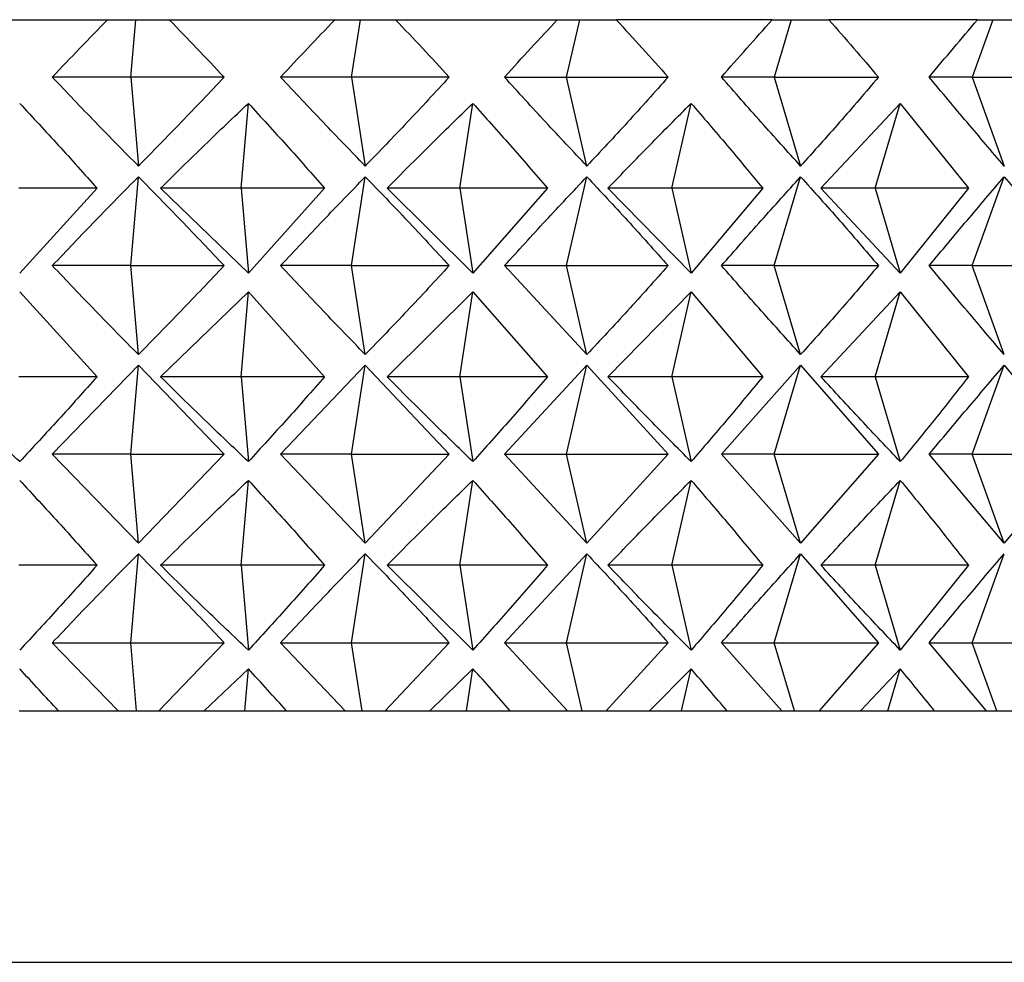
# Model space of a CAD drawing. Header units: millimetres. Extents: x 3674.572 to 3674.636, y 1914.146 to 1915.104.
# Tile 6 of 9: x 3674.605 to 3674.613, y 1914.767 to 1914.774. Entities that reach past the tile are written whole.
import ezdxf

# ---------------------------------------------------------------- set-up
doc = ezdxf.new("R2010")
doc.units = ezdxf.units.MM
doc.layers.add('SANINDUSA', color=3, linetype='Continuous')

msp = doc.modelspace()

# ---------------------------------------------------------------- linework, layer by layer
at = {"layer": 'SANINDUSA'}
for p, q in [((3674.6046581, 1914.7743113), (3674.6059924, 1914.7743113)), ((3674.6059924, 1914.7743113), (3674.6062175, 1914.7743113)), ((3674.6061792, 1914.7738542), (3674.6062175, 1914.7743113)), ((3674.6062175, 1914.7743113), (3674.606484, 1914.7743113)), ((3674.606484, 1914.7743113), (3674.6078017, 1914.7743113)), ((3674.6078017, 1914.7743113), (3674.6080043, 1914.7743113)), ((3674.6079327, 1914.7738542), (3674.6080043, 1914.7743113)), ((3674.6080043, 1914.7743113), (3674.6082844, 1914.7743113)), ((3674.6082844, 1914.7743113), (3674.6095712, 1914.7743113)), ((3674.6095712, 1914.7743113), (3674.6097491, 1914.7743113)), ((3674.609645, 1914.7738542), (3674.6097491, 1914.7743113)), ((3674.6097491, 1914.7743113), (3674.6100398, 1914.7743113)), ((3674.6112814, 1914.7743113), (3674.6100398, 1914.7743113)), ((3674.6112814, 1914.7743113), (3674.6114328, 1914.7743113)), ((3674.6114328, 1914.7743113), (3674.6112972, 1914.7738542)), ((3674.6114328, 1914.7743113), (3674.6117309, 1914.7743113)), ((3674.6129138, 1914.7743113), (3674.6117309, 1914.7743113)), ((3674.6130368, 1914.7743113), (3674.6128713, 1914.7738542)), ((3674.6129138, 1914.7743113), (3674.6130368, 1914.7743113)), ((3674.6130368, 1914.7743113), (3674.6133391, 1914.7743113)), ((3674.6061792, 1914.7738542), (3674.6055536, 1914.7738542)), ((3674.6061792, 1914.7738542), (3674.6062384, 1914.7731471)), ((3674.6069199, 1914.7738542), (3674.6061792, 1914.7738542)), ((3674.6079327, 1914.7738542), (3674.6073696, 1914.7738542)), ((3674.6079327, 1914.7738542), (3674.6080434, 1914.7731471)), ((3674.6087113, 1914.7738542), (3674.6079327, 1914.7738542)), ((3674.6091504, 1914.7738542), (3674.609645, 1914.7738542)), ((3674.609806, 1914.7731471), (3674.609645, 1914.7738542)), ((3674.609645, 1914.7738542), (3674.610453, 1914.7738542)), ((3674.6112972, 1914.7738542), (3674.6108767, 1914.7738542)), ((3674.6112972, 1914.7738542), (3674.6115069, 1914.7731471)), ((3674.6112972, 1914.7738542), (3674.6121258, 1914.7738542)), ((3674.6128713, 1914.7738542), (3674.6125294, 1914.7738542)), ((3674.6128713, 1914.7738542), (3674.6131273, 1914.7731471)), ((3674.6128713, 1914.7738542), (3674.6137114, 1914.7738542)), ((3674.6070569, 1914.7729703), (3674.6071134, 1914.7736458)), ((3674.6087947, 1914.7729703), (3674.6089004, 1914.7736458)), ((3674.6104817, 1914.7729703), (3674.6106356, 1914.7736458)), ((3674.6116682, 1914.7729703), (3674.6122999, 1914.7736458)), ((3674.6120996, 1914.7729703), (3674.6122999, 1914.7736458)), ((3674.6122999, 1914.7736458), (3674.6128415, 1914.7729703)), ((3674.6061792, 1914.7723542), (3674.6062384, 1914.7730613)), ((3674.6079327, 1914.7723542), (3674.6080434, 1914.7730613)), ((3674.609645, 1914.7723542), (3674.609806, 1914.7730613)), ((3674.6112972, 1914.7723542), (3674.6115069, 1914.7730613)), ((3674.6128713, 1914.7723542), (3674.6131273, 1914.7730613)), ((3674.6059095, 1914.7729703), (3674.6052875, 1914.7729703)), ((3674.6059095, 1914.7729703), (3674.6052941, 1914.7722948)), ((3674.6071134, 1914.7722948), (3674.6064151, 1914.7729703)), ((3674.6070569, 1914.7729703), (3674.6064151, 1914.7729703)), ((3674.6070569, 1914.7729703), (3674.6071134, 1914.7722948)), ((3674.6077201, 1914.7729703), (3674.6070569, 1914.7729703)), ((3674.6077201, 1914.7729703), (3674.6071134, 1914.7722948)), ((3674.6089004, 1914.7722948), (3674.6082169, 1914.7729703)), ((3674.6087947, 1914.7729703), (3674.6082169, 1914.7729703)), ((3674.6087947, 1914.7729703), (3674.6089004, 1914.7722948)), ((3674.6094919, 1914.7729703), (3674.6087947, 1914.7729703)), ((3674.6094919, 1914.7729703), (3674.6089004, 1914.7722948)), ((3674.6106356, 1914.7722948), (3674.6099743, 1914.7729703)), ((3674.6104817, 1914.7729703), (3674.6099743, 1914.7729703)), ((3674.6104817, 1914.7729703), (3674.6106356, 1914.7722948)), ((3674.6112053, 1914.7729703), (3674.6104817, 1914.7729703)), ((3674.6112053, 1914.7729703), (3674.6106356, 1914.7722948)), ((3674.6122999, 1914.7722948), (3674.6116682, 1914.7729703)), ((3674.6120996, 1914.7729703), (3674.6116682, 1914.7729703)), ((3674.6120996, 1914.7729703), (3674.6122999, 1914.7722948)), ((3674.6128415, 1914.7729703), (3674.6120996, 1914.7729703)), ((3674.6128415, 1914.7729703), (3674.6122999, 1914.7722948)), ((3674.6061792, 1914.7723542), (3674.6055536, 1914.7723542)), ((3674.6062384, 1914.7716471), (3674.6061792, 1914.7723542)), ((3674.6061792, 1914.7723542), (3674.6069199, 1914.7723542)), ((3674.6079327, 1914.7723542), (3674.6073696, 1914.7723542)), ((3674.6080434, 1914.7716471), (3674.6079327, 1914.7723542)), ((3674.6079327, 1914.7723542), (3674.6087113, 1914.7723542)), ((3674.609806, 1914.7716471), (3674.6091504, 1914.7723542)), ((3674.6091504, 1914.7723542), (3674.609645, 1914.7723542)), ((3674.609806, 1914.7716471), (3674.609645, 1914.7723542)), ((3674.609645, 1914.7723542), (3674.610453, 1914.7723542)), ((3674.6112972, 1914.7723542), (3674.6108767, 1914.7723542)), ((3674.6115069, 1914.7716471), (3674.6112972, 1914.7723542)), ((3674.6112972, 1914.7723542), (3674.6121258, 1914.7723542)), ((3674.6128713, 1914.7723542), (3674.6125294, 1914.7723542)), ((3674.6131273, 1914.7716471), (3674.6128713, 1914.7723542)), ((3674.6128713, 1914.7723542), (3674.6137114, 1914.7723542)), ((3674.6052941, 1914.7721458), (3674.6059095, 1914.7714703)), ((3674.6064151, 1914.7714703), (3674.6071134, 1914.7721458)), ((3674.6070569, 1914.7714703), (3674.6071134, 1914.7721458)), ((3674.6071134, 1914.7721458), (3674.6077201, 1914.7714703)), ((3674.6082169, 1914.7714703), (3674.6089004, 1914.7721458)), ((3674.6087947, 1914.7714703), (3674.6089004, 1914.7721458)), ((3674.6089004, 1914.7721458), (3674.6094919, 1914.7714703)), ((3674.6099743, 1914.7714703), (3674.6106356, 1914.7721458)), ((3674.6104817, 1914.7714703), (3674.6106356, 1914.7721458)), ((3674.6106356, 1914.7721458), (3674.6112053, 1914.7714703)), ((3674.6116682, 1914.7714703), (3674.6122999, 1914.7721458)), ((3674.6120996, 1914.7714703), (3674.6122999, 1914.7721458)), ((3674.6122999, 1914.7721458), (3674.6128415, 1914.7714703)), ((3674.6055536, 1914.7708542), (3674.6062384, 1914.7715613)), ((3674.6061792, 1914.7708542), (3674.6062384, 1914.7715613)), ((3674.6062384, 1914.7715613), (3674.6069199, 1914.7708542)), ((3674.6073696, 1914.7708542), (3674.6080434, 1914.7715613)), ((3674.6079327, 1914.7708542), (3674.6080434, 1914.7715613)), ((3674.6080434, 1914.7715613), (3674.6087113, 1914.7708542)), ((3674.6091504, 1914.7708542), (3674.609806, 1914.7715613)), ((3674.609645, 1914.7708542), (3674.609806, 1914.7715613)), ((3674.609806, 1914.7715613), (3674.610453, 1914.7708542)), ((3674.6108767, 1914.7708542), (3674.6115069, 1914.7715613)), ((3674.6112972, 1914.7708542), (3674.6115069, 1914.7715613)), ((3674.6115069, 1914.7715613), (3674.6121258, 1914.7708542)), ((3674.6128713, 1914.7708542), (3674.6131273, 1914.7715613)), ((3674.6131273, 1914.7715613), (3674.6137114, 1914.7708542)), ((3674.6059095, 1914.7714703), (3674.6052875, 1914.7714703)), ((3674.6070569, 1914.7714703), (3674.6064151, 1914.7714703)), ((3674.6070569, 1914.7714703), (3674.6071134, 1914.7707948)), ((3674.6077201, 1914.7714703), (3674.6070569, 1914.7714703)), ((3674.6087947, 1914.7714703), (3674.6082169, 1914.7714703)), ((3674.6087947, 1914.7714703), (3674.6089004, 1914.7707948)), ((3674.6094919, 1914.7714703), (3674.6087947, 1914.7714703)), ((3674.6104817, 1914.7714703), (3674.6099743, 1914.7714703)), ((3674.6104817, 1914.7714703), (3674.6106356, 1914.7707948)), ((3674.6112053, 1914.7714703), (3674.6104817, 1914.7714703)), ((3674.6120996, 1914.7714703), (3674.6116682, 1914.7714703)), ((3674.6120996, 1914.7714703), (3674.6122999, 1914.7707948)), ((3674.6128415, 1914.7714703), (3674.6120996, 1914.7714703)), ((3674.6062384, 1914.7701471), (3674.6055536, 1914.7708542)), ((3674.6061792, 1914.7708542), (3674.6055536, 1914.7708542)), ((3674.6062384, 1914.7701471), (3674.6061792, 1914.7708542)), ((3674.6061792, 1914.7708542), (3674.6069199, 1914.7708542)), ((3674.6069199, 1914.7708542), (3674.6062384, 1914.7701471)), ((3674.6080434, 1914.7701471), (3674.6073696, 1914.7708542)), ((3674.6079327, 1914.7708542), (3674.6073696, 1914.7708542)), ((3674.6080434, 1914.7701471), (3674.6079327, 1914.7708542)), ((3674.6079327, 1914.7708542), (3674.6087113, 1914.7708542)), ((3674.6087113, 1914.7708542), (3674.6080434, 1914.7701471)), ((3674.609806, 1914.7701471), (3674.6091504, 1914.7708542)), ((3674.6091504, 1914.7708542), (3674.609645, 1914.7708542)), ((3674.609806, 1914.7701471), (3674.609645, 1914.7708542)), ((3674.609645, 1914.7708542), (3674.610453, 1914.7708542)), ((3674.610453, 1914.7708542), (3674.609806, 1914.7701471)), ((3674.6115069, 1914.7701471), (3674.6108767, 1914.7708542)), ((3674.6112972, 1914.7708542), (3674.6108767, 1914.7708542)), ((3674.6115069, 1914.7701471), (3674.6112972, 1914.7708542)), ((3674.6112972, 1914.7708542), (3674.6121258, 1914.7708542)), ((3674.6121258, 1914.7708542), (3674.6115069, 1914.7701471)), ((3674.6131273, 1914.7701471), (3674.6125294, 1914.7708542)), ((3674.6128713, 1914.7708542), (3674.6125294, 1914.7708542)), ((3674.6131273, 1914.7701471), (3674.6128713, 1914.7708542)), ((3674.6128713, 1914.7708542), (3674.6137114, 1914.7708542)), ((3674.6137114, 1914.7708542), (3674.6131273, 1914.7701471)), ((3674.6070569, 1914.7699703), (3674.6071134, 1914.7706458)), ((3674.6087947, 1914.7699703), (3674.6089004, 1914.7706458)), ((3674.6104817, 1914.7699703), (3674.6106356, 1914.7706458)), ((3674.6120996, 1914.7699703), (3674.6122999, 1914.7706458)), ((3674.6061792, 1914.7693542), (3674.6062384, 1914.7700613)), ((3674.6079327, 1914.7693542), (3674.6080434, 1914.7700613)), ((3674.6091504, 1914.7693542), (3674.609806, 1914.7700613)), ((3674.609645, 1914.7693542), (3674.609806, 1914.7700613)), ((3674.6112972, 1914.7693542), (3674.6115069, 1914.7700613)), ((3674.6115069, 1914.7700613), (3674.6121258, 1914.7693542)), ((3674.6128713, 1914.7693542), (3674.6131273, 1914.7700613)), ((3674.6059095, 1914.7699703), (3674.6052875, 1914.7699703)), ((3674.6070569, 1914.7699703), (3674.6064151, 1914.7699703)), ((3674.6070569, 1914.7699703), (3674.6071134, 1914.7692948)), ((3674.6077201, 1914.7699703), (3674.6070569, 1914.7699703)), ((3674.6089004, 1914.7692948), (3674.6082169, 1914.7699703)), ((3674.6087947, 1914.7699703), (3674.6082169, 1914.7699703)), ((3674.6087947, 1914.7699703), (3674.6089004, 1914.7692948)), ((3674.6094919, 1914.7699703), (3674.6087947, 1914.7699703)), ((3674.6104817, 1914.7699703), (3674.6099743, 1914.7699703)), ((3674.6104817, 1914.7699703), (3674.6106356, 1914.7692948)), ((3674.6112053, 1914.7699703), (3674.6104817, 1914.7699703)), ((3674.6120996, 1914.7699703), (3674.6116682, 1914.7699703)), ((3674.6120996, 1914.7699703), (3674.6122999, 1914.7692948)), ((3674.6128415, 1914.7699703), (3674.6120996, 1914.7699703)), ((3674.6128415, 1914.7699703), (3674.6122999, 1914.7692948)), ((3674.6060763, 1914.7688113), (3674.6055536, 1914.7693542)), ((3674.6055536, 1914.7693542), (3674.6061792, 1914.7693542)), ((3674.6062246, 1914.7688113), (3674.6061792, 1914.7693542)), ((3674.6061792, 1914.7693542), (3674.6069199, 1914.7693542)), ((3674.6069199, 1914.7693542), (3674.6064003, 1914.7688113)), ((3674.6078842, 1914.7688113), (3674.6073696, 1914.7693542)), ((3674.6073696, 1914.7693542), (3674.6079327, 1914.7693542)), ((3674.6080177, 1914.7688113), (3674.6079327, 1914.7693542)), ((3674.6079327, 1914.7693542), (3674.6087113, 1914.7693542)), ((3674.6087113, 1914.7693542), (3674.6082024, 1914.7688113)), ((3674.6096514, 1914.7688113), (3674.6091504, 1914.7693542)), ((3674.6091504, 1914.7693542), (3674.609645, 1914.7693542)), ((3674.6097686, 1914.7688113), (3674.609645, 1914.7693542)), ((3674.609645, 1914.7693542), (3674.610453, 1914.7693542)), ((3674.610453, 1914.7693542), (3674.6099602, 1914.7688113)), ((3674.6113585, 1914.7688113), (3674.6108767, 1914.7693542)), ((3674.6108767, 1914.7693542), (3674.6112972, 1914.7693542)), ((3674.6114582, 1914.7688113), (3674.6112972, 1914.7693542)), ((3674.6112972, 1914.7693542), (3674.6121258, 1914.7693542)), ((3674.6121258, 1914.7693542), (3674.6116547, 1914.7688113)), ((3674.6129868, 1914.7688113), (3674.6125294, 1914.7693542)), ((3674.6125294, 1914.7693542), (3674.6128713, 1914.7693542)), ((3674.6130679, 1914.7688113), (3674.6128713, 1914.7693542)), ((3674.6128713, 1914.7693542), (3674.6137114, 1914.7693542)), ((3674.6067628, 1914.7688113), (3674.6071134, 1914.7691458)), ((3674.6070854, 1914.7688113), (3674.6071134, 1914.7691458)), ((3674.6085576, 1914.7688113), (3674.6089004, 1914.7691458)), ((3674.6088481, 1914.7688113), (3674.6089004, 1914.7691458)), ((3674.6103043, 1914.7688113), (3674.6106356, 1914.7691458)), ((3674.6105594, 1914.7688113), (3674.6106356, 1914.7691458)), ((3674.6119838, 1914.7688113), (3674.6122999, 1914.7691458)), ((3674.6122007, 1914.7688113), (3674.6122999, 1914.7691458)), ((3674.6052908, 1914.7688113), (3674.6056024, 1914.7688113)), ((3674.6056024, 1914.7688113), (3674.6060763, 1914.7688113)), ((3674.6060763, 1914.7688113), (3674.6062246, 1914.7688113)), ((3674.6062246, 1914.7688113), (3674.6064003, 1914.7688113)), ((3674.6064003, 1914.7688113), (3674.6067628, 1914.7688113)), ((3674.6067628, 1914.7688113), (3674.6070854, 1914.7688113)), ((3674.6070854, 1914.7688113), (3674.6074177, 1914.7688113)), ((3674.6074177, 1914.7688113), (3674.6078842, 1914.7688113)), ((3674.6078842, 1914.7688113), (3674.6080177, 1914.7688113)), ((3674.6080177, 1914.7688113), (3674.6082024, 1914.7688113)), ((3674.6082024, 1914.7688113), (3674.6085576, 1914.7688113)), ((3674.6085576, 1914.7688113), (3674.6088481, 1914.7688113)), ((3674.6088481, 1914.7688113), (3674.6091973, 1914.7688113)), ((3674.6091973, 1914.7688113), (3674.6096514, 1914.7688113)), ((3674.6096514, 1914.7688113), (3674.6097686, 1914.7688113)), ((3674.6097686, 1914.7688113), (3674.6099602, 1914.7688113)), ((3674.6099602, 1914.7688113), (3674.6103043, 1914.7688113)), ((3674.6103043, 1914.7688113), (3674.6105594, 1914.7688113)), ((3674.6105594, 1914.7688113), (3674.6109218, 1914.7688113)), ((3674.6109218, 1914.7688113), (3674.6113585, 1914.7688113)), ((3674.6113585, 1914.7688113), (3674.6114582, 1914.7688113)), ((3674.6114582, 1914.7688113), (3674.6116547, 1914.7688113)), ((3674.6116547, 1914.7688113), (3674.6119838, 1914.7688113)), ((3674.6119838, 1914.7688113), (3674.6122007, 1914.7688113)), ((3674.6122007, 1914.7688113), (3674.6125724, 1914.7688113)), ((3674.6125724, 1914.7688113), (3674.6129868, 1914.7688113)), ((3674.6129868, 1914.7688113), (3674.6130679, 1914.7688113)), ((3674.6130679, 1914.7688113), (3674.6132671, 1914.7688113)), ((3674.5871682, 1914.7668113), (3674.6211682, 1914.7668113))]:
    msp.add_line(p, q, dxfattribs=at)
for major_axis, ratio, start_param, end_param in [((-0.0122009, 0.0298747), 0.419935, 5.429661, 5.447327), ((-0.0107493, 0.0299016), 0.461832, 5.434988, 5.452653), ((-0.0090222, 0.0299729), 0.500284, 5.450043, 5.467708), ((-0.0069875, 0.0300809), 0.533377, 5.476241, 5.493906), ((-0.0046408, 0.0301998), 0.558728, 5.513863, 5.531528)]:
    msp.add_ellipse((3674.6041682, 1914.7453126), major_axis=major_axis, ratio=ratio, start_param=start_param, end_param=end_param, dxfattribs=at)
for points, knots in [([(3674.6055536, 1914.7738542), (3674.6056268, 1914.7739313), (3674.6057722, 1914.7740846), (3674.6059193, 1914.774236), (3674.6059924, 1914.7743113)], [0, 0, 0, 0, 0.502965, 1, 1, 1, 1]), ([(3674.606484, 1914.7743113), (3674.6065568, 1914.774236), (3674.6067032, 1914.7740846), (3674.6068474, 1914.7739313), (3674.6069199, 1914.7738542)], [0, 0, 0, 0, 0.497035, 1, 1, 1, 1]), ([(3674.6073696, 1914.7738542), (3674.6074417, 1914.7739313), (3674.607585, 1914.7740846), (3674.6077297, 1914.774236), (3674.6078017, 1914.7743113)], [0, 0, 0, 0, 0.502965, 1, 1, 1, 1]), ([(3674.6082844, 1914.7743113), (3674.6083558, 1914.774236), (3674.6084994, 1914.7740846), (3674.6086404, 1914.7739313), (3674.6087113, 1914.7738542)], [0, 0, 0, 0, 0.497035, 1, 1, 1, 1]), ([(3674.6091504, 1914.7738542), (3674.6092207, 1914.7739313), (3674.6093604, 1914.7740846), (3674.6095012, 1914.774236), (3674.6095712, 1914.7743113)], [0, 0, 0, 0, 0.502965, 1, 1, 1, 1]), ([(3674.6100398, 1914.7743113), (3674.610109, 1914.774236), (3674.6102481, 1914.7740846), (3674.6103844, 1914.7739313), (3674.610453, 1914.7738542)], [0, 0, 0, 0, 0.497035, 1, 1, 1, 1]), ([(3674.6108767, 1914.7738542), (3674.6109444, 1914.7739313), (3674.6110789, 1914.7740846), (3674.6112142, 1914.774236), (3674.6112814, 1914.7743113)], [0, 0, 0, 0, 0.502965, 1, 1, 1, 1]), ([(3674.6117309, 1914.7743113), (3674.611797, 1914.774236), (3674.6119301, 1914.7740846), (3674.6120603, 1914.7739313), (3674.6121258, 1914.7738542)], [0, 0, 0, 0, 0.497035, 1, 1, 1, 1]), ([(3674.6125294, 1914.7738542), (3674.6125938, 1914.7739313), (3674.6127217, 1914.7740846), (3674.61285, 1914.774236), (3674.6129138, 1914.7743113)], [0, 0, 0, 0, 0.502965, 1, 1, 1, 1]), ([(3674.6062384, 1914.7731471), (3674.6061243, 1914.7732627), (3674.605894, 1914.7734961), (3674.6056678, 1914.7737341), (3674.6055536, 1914.7738542)], [0, 0, 0, 0, 0.495369, 1, 1, 1, 1]), ([(3674.6069199, 1914.7738542), (3674.6068067, 1914.7737341), (3674.6065823, 1914.7734961), (3674.6063523, 1914.7732627), (3674.6062384, 1914.7731471)], [0, 0, 0, 0, 0.504631, 1, 1, 1, 1]), ([(3674.6080434, 1914.7731471), (3674.6079314, 1914.7732627), (3674.6077051, 1914.7734961), (3674.6074821, 1914.7737341), (3674.6073696, 1914.7738542)], [0, 0, 0, 0, 0.495369, 1, 1, 1, 1]), ([(3674.6087113, 1914.7738542), (3674.6086006, 1914.7737341), (3674.608381, 1914.7734961), (3674.6081553, 1914.7732627), (3674.6080434, 1914.7731471)], [0, 0, 0, 0, 0.504631, 1, 1, 1, 1]), ([(3674.609806, 1914.7731471), (3674.6096972, 1914.7732627), (3674.6094774, 1914.7734961), (3674.6092601, 1914.7737341), (3674.6091504, 1914.7738542)], [0, 0, 0, 0, 0.495369, 1, 1, 1, 1]), ([(3674.610453, 1914.7738542), (3674.6103459, 1914.7737341), (3674.6101336, 1914.7734961), (3674.6099145, 1914.7732627), (3674.609806, 1914.7731471)], [0, 0, 0, 0, 0.504631, 1, 1, 1, 1]), ([(3674.6115069, 1914.7731471), (3674.6114024, 1914.7732627), (3674.6111915, 1914.7734961), (3674.6109823, 1914.7737341), (3674.6108767, 1914.7738542)], [0, 0, 0, 0, 0.495369, 1, 1, 1, 1]), ([(3674.6121258, 1914.7738542), (3674.6120235, 1914.7737341), (3674.6118208, 1914.7734961), (3674.6116109, 1914.7732627), (3674.6115069, 1914.7731471)], [0, 0, 0, 0, 0.504631, 1, 1, 1, 1]), ([(3674.6131273, 1914.7731471), (3674.6130284, 1914.7732627), (3674.6128287, 1914.7734961), (3674.6126298, 1914.7737341), (3674.6125294, 1914.7738542)], [0, 0, 0, 0, 0.495369, 1, 1, 1, 1]), ([(3674.6052941, 1914.7736458), (3674.6053969, 1914.773535), (3674.605604, 1914.7733115), (3674.6058071, 1914.7730847), (3674.6059095, 1914.7729703)], [0, 0, 0, 0, 0.495854, 1, 1, 1, 1]), ([(3674.6064151, 1914.7729703), (3674.6065316, 1914.7730853), (3674.6067623, 1914.7733132), (3674.6069971, 1914.7735357), (3674.6071134, 1914.7736458)], [0, 0, 0, 0, 0.50475, 1, 1, 1, 1]), ([(3674.6071134, 1914.7736458), (3674.6072148, 1914.773535), (3674.6074194, 1914.7733115), (3674.6076193, 1914.7730847), (3674.6077201, 1914.7729703)], [0, 0, 0, 0, 0.495854, 1, 1, 1, 1]), ([(3674.6082169, 1914.7729703), (3674.6083311, 1914.7730853), (3674.6085574, 1914.7733132), (3674.6087868, 1914.7735357), (3674.6089004, 1914.7736458)], [0, 0, 0, 0, 0.50475, 1, 1, 1, 1]), ([(3674.6089004, 1914.7736458), (3674.6089994, 1914.773535), (3674.6091991, 1914.7733115), (3674.6093937, 1914.7730847), (3674.6094919, 1914.7729703)], [0, 0, 0, 0, 0.495854, 1, 1, 1, 1]), ([(3674.6099743, 1914.7729703), (3674.610085, 1914.7730853), (3674.6103043, 1914.7733132), (3674.6105259, 1914.7735357), (3674.6106356, 1914.7736458)], [0, 0, 0, 0, 0.50475, 1, 1, 1, 1]), ([(3674.6106356, 1914.7736458), (3674.6107311, 1914.773535), (3674.6109237, 1914.7733115), (3674.6111109, 1914.7730847), (3674.6112052, 1914.7729703)], [0, 0, 0, 0, 0.495854, 1, 1, 1, 1]), ([(3674.6055536, 1914.7723542), (3674.6056678, 1914.7724743), (3674.605894, 1914.7727123), (3674.6061243, 1914.7729457), (3674.6062384, 1914.7730613)], [0, 0, 0, 0, 0.504631, 1, 1, 1, 1]), ([(3674.6062384, 1914.7730613), (3674.6063523, 1914.7729457), (3674.6065823, 1914.7727123), (3674.6068067, 1914.7724743), (3674.6069199, 1914.7723542)], [0, 0, 0, 0, 0.495369, 1, 1, 1, 1]), ([(3674.6073696, 1914.7723542), (3674.6074821, 1914.7724743), (3674.6077051, 1914.7727123), (3674.6079314, 1914.7729457), (3674.6080434, 1914.7730613)], [0, 0, 0, 0, 0.504631, 1, 1, 1, 1]), ([(3674.6080434, 1914.7730613), (3674.6081553, 1914.7729457), (3674.608381, 1914.7727123), (3674.6086006, 1914.7724743), (3674.6087113, 1914.7723542)], [0, 0, 0, 0, 0.495369, 1, 1, 1, 1]), ([(3674.6091504, 1914.7723542), (3674.6092601, 1914.7724743), (3674.6094774, 1914.7727123), (3674.6096972, 1914.7729457), (3674.609806, 1914.7730613)], [0, 0, 0, 0, 0.504631, 1, 1, 1, 1]), ([(3674.609806, 1914.7730613), (3674.6099145, 1914.7729457), (3674.6101336, 1914.7727123), (3674.6103459, 1914.7724743), (3674.610453, 1914.7723542)], [0, 0, 0, 0, 0.495369, 1, 1, 1, 1]), ([(3674.6108767, 1914.7723542), (3674.6109823, 1914.7724743), (3674.6111915, 1914.7727123), (3674.6114024, 1914.7729457), (3674.6115069, 1914.7730613)], [0, 0, 0, 0, 0.504631, 1, 1, 1, 1]), ([(3674.6115069, 1914.7730613), (3674.6116109, 1914.7729457), (3674.6118208, 1914.7727123), (3674.6120235, 1914.7724743), (3674.6121258, 1914.7723542)], [0, 0, 0, 0, 0.495369, 1, 1, 1, 1]), ([(3674.6125294, 1914.7723542), (3674.6126298, 1914.7724743), (3674.6128287, 1914.7727123), (3674.6130284, 1914.7729457), (3674.6131273, 1914.7730613)], [0, 0, 0, 0, 0.504631, 1, 1, 1, 1]), ([(3674.6131273, 1914.7730613), (3674.6132256, 1914.7729457), (3674.6134241, 1914.7727123), (3674.613615, 1914.7724743), (3674.6137114, 1914.7723542)], [0, 0, 0, 0, 0.495369, 1, 1, 1, 1]), ([(3674.6062384, 1914.7716471), (3674.6061243, 1914.7717627), (3674.605894, 1914.7719961), (3674.6056678, 1914.7722341), (3674.6055536, 1914.7723542)], [0, 0, 0, 0, 0.495369, 1, 1, 1, 1]), ([(3674.6069199, 1914.7723542), (3674.6068067, 1914.7722341), (3674.6065823, 1914.7719961), (3674.6063523, 1914.7717627), (3674.6062384, 1914.7716471)], [0, 0, 0, 0, 0.504631, 1, 1, 1, 1]), ([(3674.6080434, 1914.7716471), (3674.6079314, 1914.7717627), (3674.6077051, 1914.7719961), (3674.6074821, 1914.7722341), (3674.6073696, 1914.7723542)], [0, 0, 0, 0, 0.495369, 1, 1, 1, 1]), ([(3674.6087113, 1914.7723542), (3674.6086006, 1914.7722341), (3674.608381, 1914.7719961), (3674.6081553, 1914.7717627), (3674.6080434, 1914.7716471)], [0, 0, 0, 0, 0.504631, 1, 1, 1, 1]), ([(3674.610453, 1914.7723542), (3674.6103459, 1914.7722341), (3674.6101336, 1914.7719961), (3674.6099146, 1914.7717627), (3674.6098061, 1914.7716471)], [0, 0, 0, 0, 0.504631, 1, 1, 1, 1]), ([(3674.6115069, 1914.7716471), (3674.6114024, 1914.7717627), (3674.6111915, 1914.7719961), (3674.6109823, 1914.7722341), (3674.6108767, 1914.7723542)], [0, 0, 0, 0, 0.495369, 1, 1, 1, 1]), ([(3674.6121258, 1914.7723542), (3674.6120235, 1914.7722341), (3674.6118208, 1914.7719961), (3674.6116109, 1914.7717627), (3674.6115069, 1914.7716471)], [0, 0, 0, 0, 0.504631, 1, 1, 1, 1]), ([(3674.6131273, 1914.7716471), (3674.6130284, 1914.7717627), (3674.6128287, 1914.7719961), (3674.6126298, 1914.7722341), (3674.6125294, 1914.7723542)], [0, 0, 0, 0, 0.495369, 1, 1, 1, 1]), ([(3674.6125294, 1914.7708542), (3674.6126298, 1914.7709743), (3674.6128287, 1914.7712123), (3674.6130284, 1914.7714457), (3674.6131273, 1914.7715613)], [0, 0, 0, 0, 0.504631, 1, 1, 1, 1]), ([(3674.6052941, 1914.7707948), (3674.6051765, 1914.770905), (3674.6049389, 1914.7711275), (3674.6047061, 1914.7713553), (3674.6045887, 1914.7714703)], [0, 0, 0, 0, 0.49525, 1, 1, 1, 1]), ([(3674.6059095, 1914.7714703), (3674.6058071, 1914.771356), (3674.605604, 1914.7711291), (3674.6053969, 1914.7709056), (3674.6052941, 1914.7707948)], [0, 0, 0, 0, 0.504146, 1, 1, 1, 1]), ([(3674.6071134, 1914.7707948), (3674.6069971, 1914.770905), (3674.6067623, 1914.7711275), (3674.6065316, 1914.7713553), (3674.6064151, 1914.7714703)], [0, 0, 0, 0, 0.49525, 1, 1, 1, 1]), ([(3674.6077201, 1914.7714703), (3674.6076193, 1914.771356), (3674.6074194, 1914.7711291), (3674.6072148, 1914.7709056), (3674.6071134, 1914.7707948)], [0, 0, 0, 0, 0.504146, 1, 1, 1, 1]), ([(3674.6089004, 1914.7707948), (3674.6087868, 1914.770905), (3674.6085574, 1914.7711275), (3674.6083311, 1914.7713553), (3674.6082169, 1914.7714703)], [0, 0, 0, 0, 0.49525, 1, 1, 1, 1]), ([(3674.6094919, 1914.7714703), (3674.6093937, 1914.771356), (3674.6091991, 1914.7711291), (3674.6089994, 1914.7709056), (3674.6089004, 1914.7707948)], [0, 0, 0, 0, 0.504146, 1, 1, 1, 1]), ([(3674.6106356, 1914.7707948), (3674.6105259, 1914.770905), (3674.6103043, 1914.7711275), (3674.610085, 1914.7713553), (3674.6099743, 1914.7714703)], [0, 0, 0, 0, 0.49525, 1, 1, 1, 1]), ([(3674.6112053, 1914.7714703), (3674.6111109, 1914.771356), (3674.6109237, 1914.7711291), (3674.6107311, 1914.7709056), (3674.6106356, 1914.7707948)], [0, 0, 0, 0, 0.504146, 1, 1, 1, 1]), ([(3674.6122999, 1914.7707948), (3674.6121953, 1914.770905), (3674.611984, 1914.7711275), (3674.6117741, 1914.7713553), (3674.6116682, 1914.7714703)], [0, 0, 0, 0, 0.49525, 1, 1, 1, 1]), ([(3674.6128415, 1914.7714703), (3674.612752, 1914.771356), (3674.6125743, 1914.7711291), (3674.6123909, 1914.7709056), (3674.6122999, 1914.7707948)], [0, 0, 0, 0, 0.504146, 1, 1, 1, 1]), ([(3674.6052941, 1914.7706458), (3674.6053969, 1914.770535), (3674.605604, 1914.7703115), (3674.6058071, 1914.7700847), (3674.6059095, 1914.7699703)], [0, 0, 0, 0, 0.495854, 1, 1, 1, 1]), ([(3674.6064151, 1914.7699703), (3674.6065316, 1914.7700853), (3674.6067623, 1914.7703132), (3674.6069971, 1914.7705357), (3674.6071134, 1914.7706458)], [0, 0, 0, 0, 0.50475, 1, 1, 1, 1]), ([(3674.6071134, 1914.7706458), (3674.6072148, 1914.770535), (3674.6074194, 1914.7703115), (3674.6076193, 1914.7700847), (3674.6077201, 1914.7699703)], [0, 0, 0, 0, 0.495854, 1, 1, 1, 1]), ([(3674.6082169, 1914.7699703), (3674.6083311, 1914.7700853), (3674.6085574, 1914.7703132), (3674.6087868, 1914.7705357), (3674.6089004, 1914.7706458)], [0, 0, 0, 0, 0.50475, 1, 1, 1, 1]), ([(3674.6089004, 1914.7706458), (3674.6089994, 1914.770535), (3674.6091991, 1914.7703115), (3674.6093937, 1914.7700847), (3674.6094919, 1914.7699703)], [0, 0, 0, 0, 0.495854, 1, 1, 1, 1]), ([(3674.6099743, 1914.7699703), (3674.610085, 1914.7700853), (3674.6103043, 1914.7703132), (3674.6105259, 1914.7705357), (3674.6106356, 1914.7706458)], [0, 0, 0, 0, 0.50475, 1, 1, 1, 1]), ([(3674.6106356, 1914.7706458), (3674.6107311, 1914.770535), (3674.6109237, 1914.7703115), (3674.6111109, 1914.7700847), (3674.6112053, 1914.7699703)], [0, 0, 0, 0, 0.495854, 1, 1, 1, 1]), ([(3674.6116682, 1914.7699703), (3674.6117741, 1914.7700853), (3674.611984, 1914.7703132), (3674.6121953, 1914.7705357), (3674.6122999, 1914.7706458)], [0, 0, 0, 0, 0.50475, 1, 1, 1, 1]), ([(3674.6122999, 1914.7706458), (3674.6123909, 1914.770535), (3674.6125743, 1914.7703115), (3674.612752, 1914.7700847), (3674.6128415, 1914.7699703)], [0, 0, 0, 0, 0.495854, 1, 1, 1, 1]), ([(3674.6055536, 1914.7693542), (3674.6056678, 1914.7694743), (3674.605894, 1914.7697123), (3674.6061243, 1914.7699457), (3674.6062384, 1914.7700613)], [0, 0, 0, 0, 0.504631, 1, 1, 1, 1]), ([(3674.6062384, 1914.7700613), (3674.6063523, 1914.7699457), (3674.6065823, 1914.7697123), (3674.6068067, 1914.7694743), (3674.6069199, 1914.7693542)], [0, 0, 0, 0, 0.495369, 1, 1, 1, 1]), ([(3674.6073696, 1914.7693542), (3674.6074821, 1914.7694743), (3674.6077051, 1914.7697123), (3674.6079314, 1914.7699457), (3674.6080434, 1914.7700613)], [0, 0, 0, 0, 0.504631, 1, 1, 1, 1]), ([(3674.6080434, 1914.7700613), (3674.6081553, 1914.7699457), (3674.608381, 1914.7697123), (3674.6086006, 1914.7694743), (3674.6087113, 1914.7693542)], [0, 0, 0, 0, 0.495369, 1, 1, 1, 1]), ([(3674.6098061, 1914.7700613), (3674.6099146, 1914.7699457), (3674.6101336, 1914.7697123), (3674.6103459, 1914.7694743), (3674.610453, 1914.7693542)], [0, 0, 0, 0, 0.495369, 1, 1, 1, 1]), ([(3674.6108767, 1914.7693542), (3674.6109823, 1914.7694743), (3674.6111915, 1914.7697123), (3674.6114024, 1914.7699457), (3674.6115069, 1914.7700613)], [0, 0, 0, 0, 0.504631, 1, 1, 1, 1]), ([(3674.6125294, 1914.7693542), (3674.6126298, 1914.7694743), (3674.6128287, 1914.7697123), (3674.6130284, 1914.7699457), (3674.6131273, 1914.7700613)], [0, 0, 0, 0, 0.504631, 1, 1, 1, 1]), ([(3674.6059095, 1914.7699703), (3674.6058071, 1914.769856), (3674.605604, 1914.7696291), (3674.6053969, 1914.7694056), (3674.6052941, 1914.7692948)], [0, 0, 0, 0, 0.504146, 1, 1, 1, 1]), ([(3674.6071134, 1914.7692948), (3674.6069971, 1914.769405), (3674.6067623, 1914.7696275), (3674.6065316, 1914.7698553), (3674.6064151, 1914.7699703)], [0, 0, 0, 0, 0.49525, 1, 1, 1, 1]), ([(3674.6077201, 1914.7699703), (3674.6076193, 1914.769856), (3674.6074194, 1914.7696291), (3674.6072148, 1914.7694056), (3674.6071134, 1914.7692948)], [0, 0, 0, 0, 0.504146, 1, 1, 1, 1]), ([(3674.6094919, 1914.7699703), (3674.6093937, 1914.769856), (3674.6091991, 1914.7696291), (3674.6089995, 1914.7694056), (3674.6089004, 1914.7692948)], [0, 0, 0, 0, 0.504146, 1, 1, 1, 1]), ([(3674.6106356, 1914.7692948), (3674.6105259, 1914.769405), (3674.6103043, 1914.7696275), (3674.610085, 1914.7698553), (3674.6099743, 1914.7699703)], [0, 0, 0, 0, 0.49525, 1, 1, 1, 1]), ([(3674.6112053, 1914.7699703), (3674.6111109, 1914.769856), (3674.6109237, 1914.7696291), (3674.6107311, 1914.7694056), (3674.6106356, 1914.7692948)], [0, 0, 0, 0, 0.504146, 1, 1, 1, 1]), ([(3674.6122999, 1914.7692948), (3674.6121953, 1914.769405), (3674.611984, 1914.7696275), (3674.6117741, 1914.7698553), (3674.6116682, 1914.7699703)], [0, 0, 0, 0, 0.49525, 1, 1, 1, 1])]:
    msp.add_open_spline(points, degree=3, knots=knots, dxfattribs=at)

doc.saveas('drawing.dxf')
